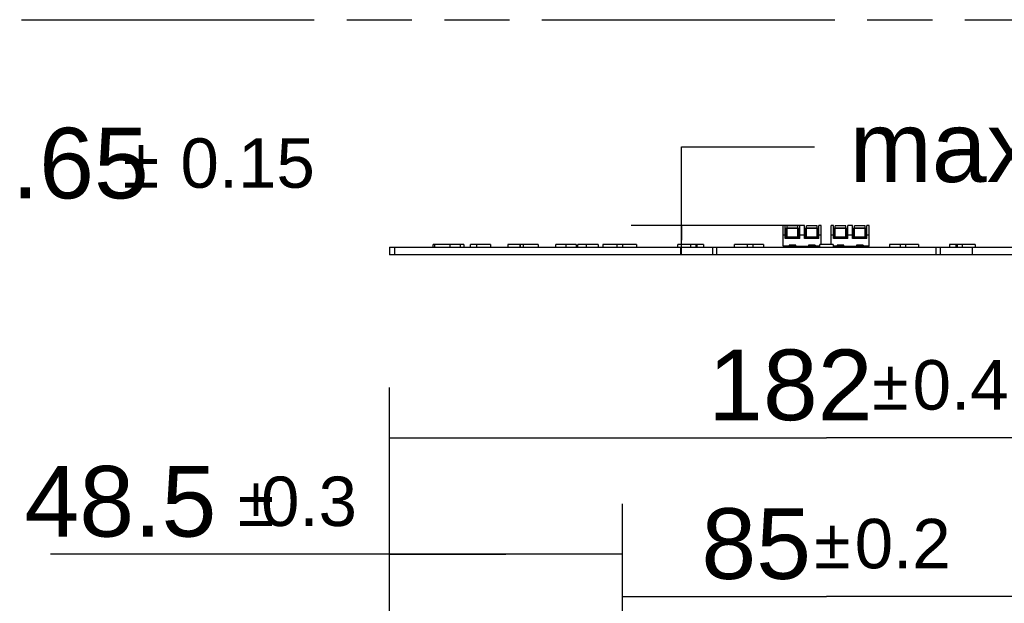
# Model space of a CAD drawing. Header units: millimetres. Extents: x 0 to 210, y 0 to 297.
# Tile 18 of 29: x 97 to 126, y 165 to 183. Entities that reach past the tile are written whole.
import ezdxf
from ezdxf.enums import TextEntityAlignment as Align

# ---------------------------------------------------------------- set-up
doc = ezdxf.new("R2010")
doc.units = ezdxf.units.MM
doc.header["$LTSCALE"] = 19.36
doc.linetypes.add('PHANTOM', pattern=[0.8, 0.45, -0.05, 0.1, -0.05, 0.1, -0.05])
doc.layers.get('0').update_dxf_attribs({"linetype": 'CONTINUOUS'})
doc.layers.add('DEFAULT_3', color=7, linetype='PHANTOM')
doc.layers.add('Z_DIM_2D', color=7, linetype='CONTINUOUS')
doc.styles.add('TEXTSTYLE_3', font='helveticaneueltw1g-ltcn.otf')
doc.styles.add('TEXTSTYLE_4', font='gdt', dxfattribs={"width": 0.7})
doc.dimstyles.new('DIMSTYLE_1', dxfattribs={"dimtxt": 2.1, "dimasz": 3.5, "dimexe": 1.5, "dimexo": 0, "dimgap": 1.05, "dimtad": 1, "dimlfac": 7.000007, "dimdsep": 46, "dimtxsty": 'TEXTSTYLE_3', "dimblk": '_FILLED', "dimblk1": '_FILLED', "dimblk2": '_FILLED', "dimcen": 0.09, "dimclrt": 5, "dimazin": 2, "dimtol": 1, "dimtp": 0.15, "dimtm": 0.15, "dimtfac": 1, "dimtofl": 0, "dimtmove": 0, "dimatfit": 3, "dimldrblk": '_FILLED', "dimfxl": 0, "dimtolj": 1, "dimarcsym": 0})
doc.dimstyles.new('DIMSTYLE_2', dxfattribs={"dimtxt": 2.1, "dimasz": 3.5, "dimexe": 1.5, "dimexo": 0, "dimgap": 1.05, "dimtad": 1, "dimlfac": 7.000007, "dimdsep": 46, "dimtxsty": 'TEXTSTYLE_3', "dimblk": '_FILLED', "dimblk1": '_FILLED', "dimblk2": '_FILLED', "dimcen": 0.09, "dimclrt": 5, "dimazin": 2, "dimtp": 0.2, "dimtm": 0.2, "dimtfac": 1, "dimtofl": 0, "dimtmove": 0, "dimatfit": 3, "dimldrblk": '_FILLED', "dimfxl": 0, "dimtolj": 1, "dimarcsym": 0})
doc.dimstyles.new('DIMSTYLE_3', dxfattribs={"dimtxt": 2.1, "dimasz": 3.5, "dimexe": 1.5, "dimexo": 0, "dimgap": 0.525, "dimtad": 1, "dimlfac": 7.000007, "dimdsep": 46, "dimtxsty": 'TEXTSTYLE_3', "dimblk": '_FILLED', "dimblk1": '_FILLED', "dimblk2": '_FILLED', "dimcen": 0.09, "dimclrt": 5, "dimazin": 2, "dimtol": 1, "dimtp": 0.3, "dimtm": 0.3, "dimtfac": 1, "dimtofl": 0, "dimtmove": 0, "dimatfit": 3, "dimldrblk": '_FILLED', "dimfxl": 0, "dimtolj": 1, "dimarcsym": 0})
doc.dimstyles.new('DIMSTYLE_6', dxfattribs={"dimtxt": 2.1, "dimasz": 3.5, "dimexe": 1.5, "dimexo": 0, "dimgap": 0.525, "dimtad": 1, "dimlfac": 7.000007, "dimdsep": 46, "dimtxsty": 'TEXTSTYLE_3', "dimblk": '_FILLED', "dimblk1": '_FILLED', "dimblk2": '_FILLED', "dimcen": 0.09, "dimclrt": 5, "dimazin": 2, "dimtol": 1, "dimtp": 0.2, "dimtm": 0.2, "dimtfac": 1, "dimtofl": 0, "dimtmove": 0, "dimatfit": 3, "dimldrblk": '_FILLED', "dimfxl": 0, "dimtolj": 1, "dimarcsym": 0})
doc.dimstyles.new('DIMSTYLE_7', dxfattribs={"dimtxt": 2.1, "dimasz": 3.5, "dimexe": 1.5, "dimexo": 0, "dimgap": 0.525, "dimtad": 1, "dimlfac": 7.000007, "dimdsep": 46, "dimtxsty": 'TEXTSTYLE_3', "dimblk": '_FILLED', "dimblk1": '_FILLED', "dimblk2": '_FILLED', "dimcen": 0.09, "dimclrt": 5, "dimazin": 2, "dimtol": 1, "dimtp": 0.4, "dimtm": 0.4, "dimtfac": 1, "dimtofl": 0, "dimtmove": 0, "dimatfit": 3, "dimldrblk": '_FILLED', "dimfxl": 0, "dimtolj": 1, "dimarcsym": 0})

# ---------------------------------------------------------------- blocks, each defined once
blk = doc.blocks.new('*D3')
at = {"layer": 'Z_DIM_2D', "color": 2, "linetype": 'Continuous', "transparency": 16777216}
for p, q in [((89.675, 176.974), (89.675, 178.418)), ((89.675, 178.418), (93.625, 178.418)), ((87.854, 177.092), (91.175, 177.092)), ((89.675, 177.092), (89.675, 176.974)), ((89.675, 176.856), (89.675, 176.974)), ((87.854, 176.856), (91.175, 176.856))]:
    blk.add_line(p, q, dxfattribs=at)
at = {"layer": 'Z_DIM_2D', "color": 5, "linetype": 'Continuous', "transparency": 16777216}
for s, height, style, p in [('1.65', 2.1, 'TEXTSTYLE_3', (94.675, 177.368)), ('`', 1.47, 'TEXTSTYLE_4', (99.612, 177.683)), ('0.15', 1.47, 'TEXTSTYLE_3', (101.327, 177.683))]:
    blk.add_text(s, height=height, dxfattribs=dict(at, style=style)).set_placement(p)
blk = doc.blocks.new('_FILLED')
at = {"color": 0, "linetype": 'ByBlock'}
blk.add_solid([(0, 0), (-1, 0.125), (-1, -0.125)], dxfattribs=at)
blk = doc.blocks.new('_NONE')
blk = doc.blocks.new('*D6')
at = {"layer": 'Z_DIM_2D', "color": 2, "linetype": 'Continuous', "transparency": 16777216}
for p, q in [((116.235, 176.126), (116.235, 178.904)), ((116.235, 178.904), (120.185, 178.904)), ((119.75, 176.566), (114.735, 176.566)), ((116.235, 176.566), (116.235, 176.126)), ((116.235, 175.687), (116.235, 176.126)), ((117.288, 175.687), (114.735, 175.687))]:
    blk.add_line(p, q, dxfattribs=at)
at = {"layer": 'Z_DIM_2D', "color": 5, "linetype": 'Continuous', "transparency": 16777216, "style": 'TEXTSTYLE_3'}
for s, p in [('6.5', (127.002, 177.854)), ('max. ', (121.235, 177.854))]:
    blk.add_text(s, height=2.1, dxfattribs=at).set_placement(p)
blk = doc.blocks.new('*D11')
at = {"layer": 'Z_DIM_2D', "color": 2, "linetype": 'Continuous', "transparency": 16777216}
for p, q in [((114.475, 157.172), (114.475, 167.03)), ((126.618, 157.172), (126.618, 167.03)), ((114.475, 165.53), (120.546, 165.53)), ((126.618, 165.53), (120.546, 165.53))]:
    blk.add_line(p, q, dxfattribs=at)
at = {"layer": 'Z_DIM_2D', "color": 5, "linetype": 'Continuous', "transparency": 16777216}
for s, height, style, p in [('85', 2.1, 'TEXTSTYLE_3', (118.455, 166.055)), ('`', 1.47, 'TEXTSTYLE_4', (120.722, 166.37)), ('0.2', 1.47, 'TEXTSTYLE_3', (122.814, 166.37))]:
    blk.add_text(s, height=height, dxfattribs=dict(at, style=style)).set_placement(p, align=Align.CENTER)
blk = doc.blocks.new('*D12')
at = {"layer": 'Z_DIM_2D', "color": 2, "linetype": 'Continuous', "transparency": 16777216}
for p, q in [((107.546, 154.354), (107.546, 168.288)), ((114.475, 157.172), (114.475, 168.288)), ((111.01, 166.788), (97.457, 166.788)), ((107.546, 166.788), (111.01, 166.788)), ((114.475, 166.788), (111.01, 166.788))]:
    blk.add_line(p, q, dxfattribs=at)
at = {"layer": 'Z_DIM_2D', "color": 5, "linetype": 'Continuous', "transparency": 16777216}
for s, height, style, p in [('48.5', 2.1, 'TEXTSTYLE_3', (102.394, 167.313)), ('`', 1.47, 'TEXTSTYLE_4', (104.109, 167.628)), ('0.3', 1.47, 'TEXTSTYLE_3', (106.577, 167.628))]:
    blk.add_text(s, height=height, dxfattribs=dict(at, style=style)).set_placement(p, align=Align.RIGHT)
blk = doc.blocks.new('*D13')
at = {"layer": 'Z_DIM_2D', "color": 2, "linetype": 'Continuous', "transparency": 16777216}
for p, q in [((107.546, 154.354), (107.546, 171.749)), ((133.546, 154.354), (133.546, 171.749)), ((107.546, 170.249), (120.546, 170.249)), ((133.546, 170.249), (120.546, 170.249))]:
    blk.add_line(p, q, dxfattribs=at)
at = {"layer": 'Z_DIM_2D', "color": 5, "linetype": 'Continuous', "transparency": 16777216}
for s, height, style, p in [('182', 2.1, 'TEXTSTYLE_3', (119.471, 170.774)), ('`', 1.47, 'TEXTSTYLE_4', (122.444, 171.089)), ('0.4', 1.47, 'TEXTSTYLE_3', (124.536, 171.089))]:
    blk.add_text(s, height=height, dxfattribs=dict(at, style=style)).set_placement(p, align=Align.CENTER)

msp = doc.modelspace()

# ---------------------------------------------------------------- linework, layer by layer
at = {"color": 7, "linetype": 'Continuous'}
for p, q in [((119.2569, 175.9441), (119.2569, 176.5655)), ((119.3212, 176.5655), (119.2569, 176.5655)), ((119.3212, 176.1727), (119.3212, 176.5655)), ((119.3783, 176.4227), (119.3212, 176.4227)), ((119.3264, 176.487), (119.3783, 176.487)), ((119.3569, 176.1727), (119.3569, 176.4227)), ((119.3783, 176.1727), (119.3783, 176.5515)), ((119.6926, 176.5515), (119.3783, 176.5515)), ((119.6926, 176.1727), (119.6926, 176.5515)), ((119.6926, 176.487), (119.7445, 176.487)), ((119.6926, 176.4227), (119.7497, 176.4227)), ((119.714, 176.1727), (119.714, 176.4227)), ((119.7497, 176.1727), (119.7497, 176.5655)), ((119.8926, 176.5655), (119.7497, 176.5655)), ((119.8926, 176.1727), (119.8926, 176.5655)), ((119.9497, 176.4227), (119.8926, 176.4227)), ((119.8978, 176.487), (119.9497, 176.487)), ((119.9283, 176.1727), (119.9283, 176.4227)), ((119.9497, 176.1727), (119.9497, 176.5515)), ((120.264, 176.5515), (119.9497, 176.5515)), ((120.264, 176.1727), (120.264, 176.5515)), ((120.264, 176.487), (120.3159, 176.487)), ((120.264, 176.4227), (120.3212, 176.4227)), ((120.2854, 176.1727), (120.2854, 176.4227)), ((120.3212, 176.1727), (120.3212, 176.5655)), ((120.3854, 176.5655), (120.3212, 176.5655)), ((120.3854, 175.997), (120.3854, 176.5655)), ((120.6854, 175.997), (120.6854, 176.5655)), ((120.7497, 176.5655), (120.6854, 176.5655)), ((120.7497, 176.1727), (120.7497, 176.5655)), ((120.8069, 176.4227), (120.7497, 176.4227)), ((120.755, 176.487), (120.8069, 176.487)), ((120.7854, 176.1727), (120.7854, 176.4227)), ((120.8069, 176.1727), (120.8069, 176.5515)), ((121.1212, 176.5515), (120.8069, 176.5515)), ((121.1212, 176.1727), (121.1212, 176.5515)), ((121.1212, 176.487), (121.1731, 176.487)), ((121.1212, 176.4227), (121.1783, 176.4227)), ((121.1426, 176.1727), (121.1426, 176.4227)), ((121.1783, 176.1727), (121.1783, 176.5655)), ((121.3212, 176.5655), (121.1783, 176.5655)), ((121.3212, 176.1727), (121.3212, 176.5655)), ((121.3783, 176.4227), (121.3212, 176.4227)), ((121.3264, 176.487), (121.3783, 176.487)), ((121.3569, 176.1727), (121.3569, 176.4227)), ((121.3783, 176.1727), (121.3783, 176.5515)), ((121.6926, 176.5515), (121.3783, 176.5515)), ((121.6926, 176.1727), (121.6926, 176.5515)), ((121.6926, 176.487), (121.7445, 176.487)), ((121.6926, 176.4227), (121.7497, 176.4227)), ((121.714, 176.1727), (121.714, 176.4227)), ((121.814, 176.5655), (121.7497, 176.5655)), ((121.7497, 176.1727), (121.7497, 176.5655)), ((121.814, 175.9441), (121.814, 176.5655)), ((119.7497, 176.1727), (119.3212, 176.1727)), ((120.3212, 176.1727), (119.8926, 176.1727)), ((121.1783, 176.1727), (120.7497, 176.1727)), ((121.7497, 176.1727), (121.3212, 176.1727)), ((107.5462, 175.9227), (107.5462, 175.687)), ((107.5462, 175.9227), (133.5462, 175.9227)), ((107.689, 175.9227), (107.689, 175.687)), ((108.8492, 175.9227), (108.8492, 175.997)), ((109.76, 175.997), (108.8492, 175.997)), ((108.8862, 175.997), (108.8862, 175.9227)), ((109.3413, 175.997), (109.3413, 175.9227)), ((109.6505, 175.997), (109.6505, 175.9227)), ((109.76, 175.997), (109.76, 175.9227)), ((109.958, 175.9227), (109.958, 175.997)), ((110.5455, 175.997), (109.958, 175.997)), ((110.1363, 175.997), (110.1363, 175.9227)), ((110.5455, 175.997), (110.5455, 175.9227)), ((111.0668, 175.997), (111.0668, 175.9227)), ((111.9696, 175.997), (111.0668, 175.997)), ((111.4316, 175.997), (111.4316, 175.9227)), ((111.4345, 175.997), (111.4345, 175.9227)), ((111.4349, 175.9227), (111.4349, 175.997)), ((111.5239, 175.997), (111.5239, 175.9227)), ((111.9696, 175.997), (111.9696, 175.9227)), ((112.498, 175.9227), (112.498, 175.997)), ((113.1015, 175.997), (112.498, 175.997)), ((112.7936, 175.997), (112.7936, 175.9227)), ((113.1015, 175.997), (113.1015, 175.9227)), ((113.1464, 175.9227), (113.1464, 175.997)), ((113.7567, 175.997), (113.1464, 175.997)), ((113.3956, 175.997), (113.3956, 175.9227)), ((113.7532, 175.997), (113.7532, 175.9227)), ((113.7567, 175.997), (113.7567, 175.9227)), ((113.889, 175.997), (113.889, 175.9227)), ((114.8946, 175.997), (113.889, 175.997)), ((114.3192, 175.9227), (114.3192, 175.997)), ((114.4722, 175.997), (114.4722, 175.9227)), ((114.8946, 175.997), (114.8946, 175.9227)), ((116.1235, 175.9227), (116.1235, 175.997)), ((116.8898, 175.997), (116.1235, 175.997)), ((116.2162, 175.687), (116.2162, 175.9227)), ((116.4965, 175.997), (116.4965, 175.9227)), ((116.6616, 175.997), (116.6616, 175.9227)), ((116.6915, 175.997), (116.6915, 175.9227)), ((116.8898, 175.997), (116.8898, 175.9227)), ((117.2882, 175.687), (117.2882, 175.9227)), ((117.8132, 175.9227), (117.8132, 175.997)), ((118.674, 175.997), (117.8132, 175.997)), ((118.1827, 175.997), (118.1827, 175.9227)), ((118.3577, 175.997), (118.3577, 175.9227)), ((118.674, 175.997), (118.674, 175.9227)), ((119.4354, 175.9441), (119.2569, 175.9441)), ((119.4354, 175.9798), (119.4354, 175.9441)), ((119.6354, 175.9798), (119.4354, 175.9798)), ((119.4497, 175.9227), (119.4497, 175.9798)), ((119.4497, 175.9655), (119.6212, 175.9655)), ((119.6212, 175.9441), (119.4497, 175.9441)), ((119.6212, 175.9227), (119.6212, 175.9798)), ((119.6354, 175.9441), (119.6354, 175.9798)), ((119.6354, 175.9441), (120.0069, 175.9441)), ((120.0069, 175.9798), (120.0069, 175.9441)), ((120.2069, 175.9798), (120.0069, 175.9798)), ((120.0212, 175.9227), (120.0212, 175.9798)), ((120.0212, 175.9655), (120.1926, 175.9655)), ((120.1926, 175.9441), (120.0212, 175.9441)), ((120.1926, 175.9227), (120.1926, 175.9798)), ((120.2069, 175.9798), (120.2069, 175.9441)), ((120.3462, 175.9441), (120.2069, 175.9441)), ((120.3462, 175.9227), (120.3462, 175.997)), ((120.7462, 175.997), (120.3462, 175.997)), ((120.7462, 175.997), (120.7462, 175.9227)), ((120.864, 175.9441), (120.7462, 175.9441)), ((121.064, 175.9798), (120.864, 175.9798)), ((120.864, 175.9798), (120.864, 175.9441)), ((120.8783, 175.9227), (120.8783, 175.9798)), ((120.8783, 175.9655), (121.0497, 175.9655)), ((121.0497, 175.9441), (120.8783, 175.9441)), ((121.0497, 175.9227), (121.0497, 175.9798)), ((121.064, 175.9441), (121.064, 175.9798)), ((121.064, 175.9441), (121.4354, 175.9441)), ((121.6354, 175.9798), (121.4354, 175.9798)), ((121.4354, 175.9798), (121.4354, 175.9441)), ((121.4497, 175.9227), (121.4497, 175.9798)), ((121.4497, 175.9655), (121.6212, 175.9655)), ((121.6212, 175.9441), (121.4497, 175.9441)), ((121.6212, 175.9227), (121.6212, 175.9798)), ((121.6354, 175.9798), (121.6354, 175.9441)), ((121.814, 175.9441), (121.6354, 175.9441)), ((123.2791, 175.997), (122.4218, 175.997)), ((122.4218, 175.997), (122.4218, 175.9227)), ((122.7346, 175.997), (122.7346, 175.9227)), ((122.9096, 175.9227), (122.9096, 175.997)), ((123.2791, 175.997), (123.2791, 175.9227)), ((123.8033, 175.9227), (123.8033, 175.687)), ((124.9688, 175.997), (124.2025, 175.997)), ((124.2025, 175.997), (124.2025, 175.9227)), ((124.4008, 175.9227), (124.4008, 175.997)), ((124.4307, 175.997), (124.4307, 175.9227)), ((124.5958, 175.9227), (124.5958, 175.997)), ((124.8761, 175.9227), (124.8761, 175.687)), ((124.9688, 175.997), (124.9688, 175.9227)), ((133.5462, 175.687), (107.5462, 175.687))]:
    msp.add_line(p, q, dxfattribs=at)
at = {"color": 9, "linetype": 'Continuous'}
for p, q in [((119.3569, 176.4023), (119.3212, 176.4023)), ((119.3497, 176.4227), (119.3497, 176.487)), ((119.6926, 176.4801), (119.3783, 176.4801)), ((119.3783, 176.4793), (119.6926, 176.4793)), ((119.7497, 176.4023), (119.714, 176.4023)), ((119.7212, 176.487), (119.7212, 176.4227)), ((119.9283, 176.4023), (119.8926, 176.4023)), ((119.9212, 176.4227), (119.9212, 176.487)), ((120.264, 176.4801), (119.9497, 176.4801)), ((119.9497, 176.4793), (120.264, 176.4793)), ((120.3212, 176.4023), (120.2854, 176.4023)), ((120.2926, 176.487), (120.2926, 176.4227)), ((120.7854, 176.4023), (120.7497, 176.4023)), ((120.7783, 176.4227), (120.7783, 176.487)), ((121.1212, 176.4801), (120.8069, 176.4801)), ((120.8069, 176.4793), (121.1212, 176.4793)), ((121.1783, 176.4023), (121.1426, 176.4023)), ((121.1497, 176.487), (121.1497, 176.4227)), ((121.3569, 176.4023), (121.3212, 176.4023)), ((121.3497, 176.4227), (121.3497, 176.487)), ((121.6926, 176.4801), (121.3783, 176.4801)), ((121.3783, 176.4793), (121.6926, 176.4793)), ((121.7497, 176.4023), (121.714, 176.4023)), ((121.7212, 176.487), (121.7212, 176.4227)), ((119.2569, 176.2798), (119.3212, 176.2798)), ((119.3212, 176.224), (119.3569, 176.224)), ((119.3783, 176.2298), (119.6926, 176.2298)), ((119.6926, 176.2012), (119.3783, 176.2012)), ((119.714, 176.224), (119.7497, 176.224)), ((119.7497, 176.2798), (119.8926, 176.2798)), ((119.8926, 176.224), (119.9283, 176.224)), ((119.9497, 176.2298), (120.264, 176.2298)), ((120.264, 176.2012), (119.9497, 176.2012)), ((120.2854, 176.224), (120.3212, 176.224)), ((120.3212, 176.2798), (120.3854, 176.2798)), ((120.6854, 176.2798), (120.7497, 176.2798)), ((120.7497, 176.224), (120.7854, 176.224)), ((120.8069, 176.2298), (121.1212, 176.2298)), ((121.1212, 176.2012), (120.8069, 176.2012)), ((121.1426, 176.224), (121.1783, 176.224)), ((121.1783, 176.2798), (121.3212, 176.2798)), ((121.3212, 176.224), (121.3569, 176.224)), ((121.3783, 176.2298), (121.6926, 176.2298)), ((121.6926, 176.2012), (121.3783, 176.2012)), ((121.714, 176.224), (121.7497, 176.224)), ((121.7497, 176.2798), (121.814, 176.2798)), ((117.1503, 175.9227), (117.1503, 175.687)), ((123.9412, 175.687), (123.9412, 175.9227))]:
    msp.add_line(p, q, dxfattribs=at)
at = {"color": 7, "linetype": 'Continuous'}
for points, knots in [([(119.3212, 176.4922), (119.3212, 176.4918), (119.3212, 176.491), (119.3214, 176.4899), (119.3218, 176.4889), (119.3223, 176.4881), (119.3231, 176.4876), (119.3241, 176.4872), (119.3252, 176.487), (119.326, 176.487), (119.3264, 176.487)], [0, 0, 0, 0, 0.1471825, 0.2771263, 0.3928563, 0.5000906, 0.6072406, 0.7230921, 0.8529977, 1, 1, 1, 1]), ([(119.7497, 176.4922), (119.7497, 176.4918), (119.7497, 176.491), (119.7495, 176.4899), (119.7491, 176.4889), (119.7485, 176.4881), (119.7478, 176.4876), (119.7468, 176.4872), (119.7457, 176.487), (119.7449, 176.487), (119.7445, 176.487)], [0, 0, 0, 0, 0.1471669, 0.2770804, 0.3925127, 0.4998808, 0.6072732, 0.7228618, 0.85281, 1, 1, 1, 1]), ([(119.8926, 176.4922), (119.8926, 176.4918), (119.8926, 176.491), (119.8928, 176.4899), (119.8932, 176.4889), (119.8938, 176.4881), (119.8945, 176.4876), (119.8955, 176.4872), (119.8966, 176.487), (119.8974, 176.487), (119.8978, 176.487)], [0, 0, 0, 0, 0.1471825, 0.2771263, 0.3928563, 0.5000906, 0.6072406, 0.7230921, 0.8529977, 1, 1, 1, 1]), ([(120.3159, 176.487), (120.3163, 176.487), (120.3171, 176.487), (120.3183, 176.4872), (120.3192, 176.4876), (120.32, 176.4881), (120.3205, 176.4889), (120.3209, 176.4899), (120.3211, 176.491), (120.3212, 176.4918), (120.3212, 176.4922)], [0, 0, 0, 0, 0.1471669, 0.2770804, 0.3925127, 0.4998808, 0.6072732, 0.7228618, 0.85281, 1, 1, 1, 1]), ([(120.7497, 176.4922), (120.7497, 176.4918), (120.7498, 176.491), (120.75, 176.4899), (120.7503, 176.4889), (120.7509, 176.4881), (120.7517, 176.4876), (120.7526, 176.4872), (120.7538, 176.487), (120.7546, 176.487), (120.755, 176.487)], [0, 0, 0, 0, 0.1471825, 0.2771263, 0.3928563, 0.5000906, 0.6072406, 0.7230921, 0.8529977, 1, 1, 1, 1]), ([(121.1783, 176.4922), (121.1783, 176.4918), (121.1783, 176.491), (121.1781, 176.4899), (121.1777, 176.4889), (121.1771, 176.4881), (121.1763, 176.4876), (121.1754, 176.4872), (121.1743, 176.487), (121.1735, 176.487), (121.1731, 176.487)], [0, 0, 0, 0, 0.1471669, 0.2770804, 0.3925127, 0.4998808, 0.6072732, 0.7228618, 0.85281, 1, 1, 1, 1]), ([(121.3212, 176.4922), (121.3212, 176.4918), (121.3212, 176.491), (121.3214, 176.4899), (121.3218, 176.4889), (121.3223, 176.4881), (121.3231, 176.4876), (121.3241, 176.4872), (121.3252, 176.487), (121.326, 176.487), (121.3264, 176.487)], [0, 0, 0, 0, 0.1471825, 0.2771263, 0.3928563, 0.5000906, 0.6072406, 0.7230921, 0.8529977, 1, 1, 1, 1]), ([(121.7445, 176.487), (121.7449, 176.487), (121.7457, 176.487), (121.7468, 176.4872), (121.7478, 176.4876), (121.7485, 176.4881), (121.7491, 176.4889), (121.7495, 176.4899), (121.7497, 176.491), (121.7497, 176.4918), (121.7497, 176.4922)], [0, 0, 0, 0, 0.1471669, 0.2770804, 0.3925127, 0.4998808, 0.6072732, 0.7228618, 0.85281, 1, 1, 1, 1])]:
    msp.add_open_spline(points, degree=3, knots=knots, dxfattribs=at)
at = {"layer": 'DEFAULT_3', "color": 91, "linetype": 'PHANTOM', "true_color": 0x80ff80}
msp.add_line((50.1286, 182.68), (150.1286, 182.68), dxfattribs=at)

# ---------------------------------------------------------------- dimensions: what is measured, and where the dimension line sits
at = {"layer": 'Z_DIM_2D', "color": 2, "linetype": 'Continuous'}
dim = msp.add_linear_dim(base=(116.2348, 175.687), p1=(119.7497, 176.5655), p2=(114.7348, 175.687), angle=270, text='max. <>', dimstyle='DIMSTYLE_2', override={"dimtad": 0, "dimtih": 1, "dimtoh": 1, "dimblk1": 'NONE', "dimblk2": 'NONE', "dimsah": 1}, dxfattribs=at)
dim.commit()
dim.dimension.update_dxf_attribs({"geometry": '*D6', "text_midpoint": (125.8814, 178.9038), "dimtype": 160})
dim = msp.add_linear_dim(base=(89.6754, 177.0922), p1=(87.8544, 176.8564), p2=(87.8544, 177.0922), angle=90, dimstyle='DIMSTYLE_1', override={"dimtad": 0, "dimtih": 1, "dimtoh": 1, "dimblk1": 'NONE', "dimblk2": 'NONE', "dimsah": 1}, dxfattribs=at)
dim.commit()
dim.dimension.update_dxf_attribs({"geometry": '*D3', "text_midpoint": (99.729, 178.4184), "dimtype": 160})
for base, p1, p2, dimstyle, picture, middle in [((133.5462, 170.2488), (107.5462, 154.354), (133.5462, 154.354), 'DIMSTYLE_7', '*D13', (121.5627, 170.2488)), ((114.4747, 166.7885), (107.5462, 154.354), (114.4747, 157.1718), 'DIMSTYLE_3', '*D12', (102.0173, 166.7885)), ((126.6176, 165.5302), (114.4747, 157.1718), (126.6176, 157.1718), 'DIMSTYLE_6', '*D11', (120.5462, 165.5302))]:
    dim = msp.add_linear_dim(base=base, p1=p1, p2=p2, dimstyle=dimstyle, override={"dimblk1": 'NONE', "dimblk2": 'NONE', "dimsah": 1}, dxfattribs=at)
    dim.commit()
    dim.dimension.update_dxf_attribs({"geometry": picture, "text_midpoint": middle, "dimtype": 160})

doc.saveas('drawing.dxf')
